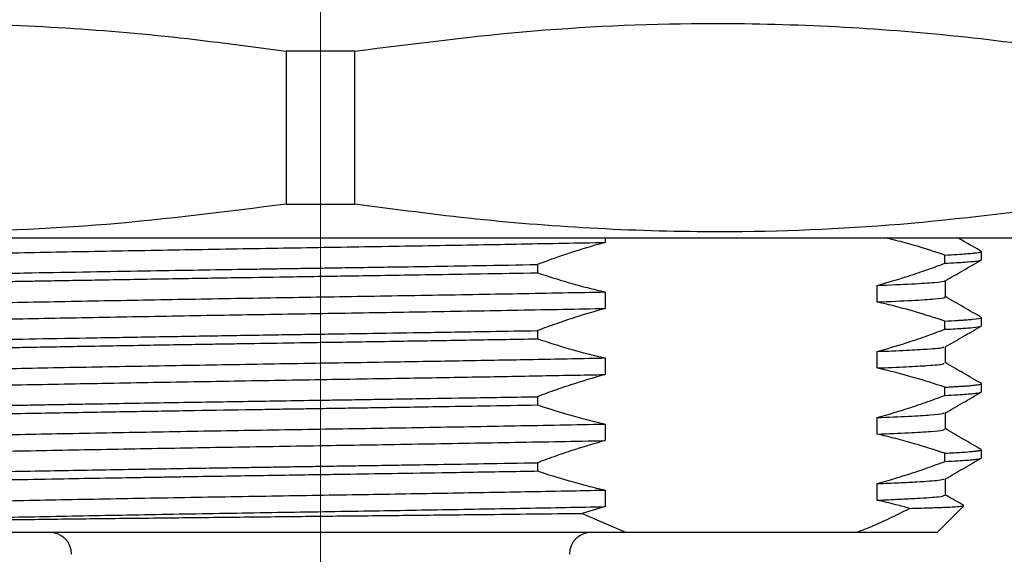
# Paper-space layout 'EXPLODED VIEW' of a CAD drawing. Header units: millimetres. Extents: x 15 to 415, y 5 to 292.
# Tile 5 of 26: x 64 to 86, y 156 to 168. Entities that reach past the tile are written whole.
import ezdxf

# ---------------------------------------------------------------- set-up
doc = ezdxf.new("R2010")
doc.units = ezdxf.units.MM
doc.layers.add('THICCC', color=7, linetype='Continuous', lineweight=35)
doc.styles.add('SLDTEXTSTYLE0', font='TXT', dxfattribs={"width": 0.75})
doc.dimstyles.new('SLDDIMSTYLE5', dxfattribs={"dimtxt": 2.645833, "dimasz": 3.302, "dimexe": 0, "dimexo": 0.0625, "dimgap": 0.661458, "dimtad": 0, "dimtih": 1, "dimtoh": 1, "dimdec": 1, "dimrnd": 1e-09, "dimzin": 12, "dimdsep": 46, "dimtxsty": 'SLDTEXTSTYLE0', "dimsah": 1, "dimcen": 0.09, "dimadec": 0, "dimazin": 3, "dimtfac": 1, "dimtdec": 1, "dimtofl": 0, "dimtmove": 0, "dimatfit": 3, "dimfxl": 1, "dimfrac": 2, "dimtolj": 1, "dimtzin": 12, "dimarcsym": 0})

# ---------------------------------------------------------------- blocks, each defined once
blk = doc.blocks.new('_D_30')
at = {"layer": 'THICCC'}
for p, q in [((80.86, 253.53), (148.483, 253.53)), ((147.483, 253.53), (147.483, 197.077)), ((147.483, 144.88), (147.483, 188.67)), ((76.867, 144.88), (148.483, 144.88))]:
    blk.add_line(p, q, dxfattribs=at)
for points in [[(147.483, 253.53), (146.975, 250.228), (147.991, 250.228)], [(147.483, 144.88), (147.991, 148.182), (146.975, 148.182)]]:
    blk.add_solid(points, dxfattribs=at)
at = {"layer": 'THICCC', "attachment_point": 1, "style": 'SLDTEXTSTYLE0'}
for s, insert, char_height in [('108.6', (118.175, 196.284), 2.6458), ('MAXIMUM - BEST BRIGHTNESS', (127.962, 196.284), 2.64583), ('104.9 MINIMUM - BEST HOMOGENEITY', (116.012, 192.08), 2.64583)]:
    blk.add_mtext(s, dxfattribs=dict(at, insert=insert, char_height=char_height))
blk = doc.blocks.new('SW_CENTERMARKSYMBOL_20')
at = {"color": 0, "linetype": 'Continuous', "lineweight": 18}
blk.add_line((0, -2.5), (0, -69.738), dxfattribs=at)

psp = doc.layouts.new('EXPLODED VIEW')

# ---------------------------------------------------------------- linework, layer by layer
at = {"color": 7, "linetype": 'Continuous', "lineweight": 25}
for p, q in [((71.378, 167.454), (69.821, 167.454)), ((69.821, 167.454), (69.821, 163.981)), ((71.378, 163.981), (71.378, 167.454)), ((69.821, 163.981), (71.378, 163.981)), ((61.85, 163.218), (88.1, 163.218)), ((77.059, 163.218), (77.059, 163.112)), ((85.6, 162.717), (85.6, 162.905)), ((84.769, 162.638), (84.769, 162.825)), ((75.523, 162.609), (75.523, 162.422)), ((84.785, 161.869), (84.785, 162.244)), ((77.059, 161.987), (77.059, 161.612)), ((83.232, 161.76), (83.232, 162.135)), ((84.769, 161.138), (84.769, 161.325)), ((85.6, 161.217), (85.6, 161.405)), ((75.523, 161.109), (75.523, 160.922)), ((84.785, 160.369), (84.785, 160.744)), ((77.059, 160.487), (77.059, 160.112)), ((83.232, 160.26), (83.232, 160.635)), ((84.769, 159.638), (84.769, 159.825)), ((85.6, 159.717), (85.6, 159.905)), ((75.523, 159.609), (75.523, 159.422)), ((83.232, 158.76), (83.232, 159.135)), ((84.785, 158.869), (84.785, 159.244)), ((77.059, 158.987), (77.059, 158.612)), ((85.6, 158.217), (85.6, 158.405)), ((84.769, 158.138), (84.769, 158.325)), ((75.523, 158.109), (75.523, 157.922)), ((84.785, 157.369), (84.785, 157.744)), ((83.232, 157.26), (83.232, 157.635)), ((77.059, 157.487), (77.059, 157.112)), ((77.059, 157.112), (76.541, 156.96)), ((84.6, 156.53), (85.197, 157.127)), ((76.541, 156.96), (77.524, 156.53)), ((56.6, 156.53), (77.524, 156.53)), ((77.524, 156.53), (82.768, 156.53)), ((82.768, 156.53), (84.6, 156.53))]:
    psp.add_line(p, q, dxfattribs=at)
for centre, start, end in [((64.45, 156.03), 0, 90), ((76.75, 156.03), 90, 180)]:
    psp.add_arc(centre, 0.5, start, end, dxfattribs=at)
for points, knots in [([(53.378, 167.454), (54.733, 167.627), (57.443, 167.972), (61.093, 168.121), (64.302, 168.033), (67.068, 167.82), (68.904, 167.576), (69.821, 167.454)], [0, 0, 0, 0, 0.247953, 0.495845, 0.66385, 0.831951, 1, 1, 1, 1]), ([(71.378, 167.454), (72.733, 167.627), (75.443, 167.972), (79.093, 168.121), (82.302, 168.033), (85.068, 167.82), (86.904, 167.576), (87.821, 167.454)], [0, 0, 0, 0, 0.247953, 0.495845, 0.66385, 0.831951, 1, 1, 1, 1]), ([(69.821, 163.981), (68.467, 163.809), (65.757, 163.463), (62.107, 163.314), (58.897, 163.402), (56.132, 163.616), (54.296, 163.86), (53.378, 163.981)], [0, 0, 0, 0, 0.247953, 0.495845, 0.66385, 0.831951, 1, 1, 1, 1]), ([(87.821, 163.981), (86.467, 163.809), (83.757, 163.463), (80.107, 163.314), (76.897, 163.402), (74.132, 163.616), (72.296, 163.86), (71.378, 163.981)], [0, 0, 0, 0, 0.247953, 0.495845, 0.66385, 0.831951, 1, 1, 1, 1]), ([(56.448, 162.625), (56.448, 162.632), (56.45, 162.651), (56.811, 162.682), (57.492, 162.72), (58.486, 162.757), (59.74, 162.792), (61.229, 162.826), (62.933, 162.862), (64.829, 162.899), (66.861, 162.936), (68.959, 162.972), (71.08, 163.006), (73.161, 163.041), (75.185, 163.076), (76.434, 163.1), (77.059, 163.112)], [0, 0, 0, 0, 0.0462613, 0.1200719, 0.1946807, 0.2692353, 0.342887, 0.4152719, 0.4887906, 0.5632934, 0.6379351, 0.711861, 0.7843718, 0.8575592, 0.9286108, 1, 1, 1, 1]), ([(77.059, 163.112), (76.835, 163.047), (76.465, 162.94), (75.953, 162.768), (75.666, 162.662), (75.523, 162.609)], [0, 0, 0, 0, 0.435638, 0.71777, 1, 1, 1, 1]), ([(84.769, 162.825), (84.54, 162.899), (84.171, 163.018), (83.716, 163.144), (83.49, 163.198), (83.406, 163.218)], [0, 0, 0, 0, 0.506221, 0.816375, 1, 1, 1, 1]), ([(85.6, 162.906), (85.464, 162.984), (85.284, 163.088), (85.104, 163.192), (85.059, 163.218)], [0, 0, 0, 0, 0.751345, 1, 1, 1, 1]), ([(84.769, 162.825), (84.864, 162.83), (85.045, 162.84), (85.246, 162.853), (85.391, 162.865), (85.49, 162.876), (85.547, 162.885), (85.58, 162.892), (85.595, 162.899), (85.602, 162.903), (85.6, 162.905), (85.6, 162.905)], [0, 0, 0, 0, 0.181596, 0.347938, 0.499023, 0.634851, 0.755422, 0.836652, 0.917883, 0.999113, 1, 1, 1, 1]), ([(84.769, 162.638), (84.861, 162.643), (85.031, 162.651), (85.233, 162.665), (85.4, 162.678), (85.526, 162.693), (85.596, 162.706), (85.593, 162.714), (85.591, 162.717)], [0, 0, 0, 0, 0.175347, 0.326781, 0.491293, 0.682454, 0.885428, 1, 1, 1, 1]), ([(84.776, 162.239), (84.912, 162.317), (85.183, 162.474), (85.454, 162.63), (85.589, 162.709)], [0, 0, 0, 0, 0.499992, 1, 1, 1, 1]), ([(55.604, 162.156), (55.603, 162.156), (55.595, 162.161), (55.625, 162.169), (55.681, 162.179), (55.766, 162.19), (55.907, 162.203), (56.133, 162.219), (56.449, 162.236), (56.816, 162.252), (57.171, 162.265), (57.458, 162.275), (57.668, 162.282), (57.83, 162.287), (58.027, 162.293), (58.339, 162.302), (58.694, 162.312), (59.011, 162.319), (59.222, 162.325), (59.455, 162.33), (59.709, 162.336), (59.986, 162.342), (60.288, 162.348), (60.638, 162.356), (61.047, 162.364), (61.528, 162.374), (62.067, 162.384), (62.669, 162.396), (63.335, 162.408), (64.233, 162.425), (65.324, 162.444), (66.553, 162.465), (67.671, 162.484), (68.548, 162.498), (69.204, 162.508), (69.666, 162.515), (70.082, 162.522), (70.502, 162.528), (70.977, 162.535), (71.527, 162.544), (72.236, 162.555), (73.133, 162.569), (74.277, 162.588), (75.085, 162.602), (75.523, 162.609)], [0, 0, 0, 0, 0.00432, 0.033014, 0.053928, 0.074992, 0.103673, 0.139971, 0.17652, 0.214306, 0.245225, 0.263909, 0.278729, 0.289685, 0.296777, 0.317787, 0.348801, 0.359501, 0.371018, 0.383351, 0.396502, 0.410469, 0.425254, 0.440855, 0.460477, 0.481976, 0.505351, 0.530601, 0.557727, 0.586729, 0.637007, 0.682273, 0.722526, 0.757765, 0.775652, 0.7919, 0.806511, 0.819484, 0.836105, 0.856422, 0.877485, 0.910845, 0.951684, 1, 1, 1, 1]), ([(83.232, 162.135), (83.451, 162.198), (83.819, 162.304), (84.33, 162.476), (84.623, 162.584), (84.769, 162.638)], [0, 0, 0, 0, 0.425174, 0.712535, 1, 1, 1, 1]), ([(55.62, 161.967), (55.612, 161.969), (55.596, 161.972), (55.613, 161.977), (55.626, 161.981), (55.647, 161.986), (55.675, 161.991), (55.708, 161.995), (55.743, 161.999), (55.782, 162.003), (55.829, 162.008), (55.9, 162.014), (55.993, 162.021), (56.108, 162.029), (56.246, 162.037), (56.42, 162.046), (56.634, 162.056), (56.932, 162.069), (57.314, 162.083), (57.77, 162.098), (58.222, 162.112), (58.655, 162.123), (59.027, 162.133), (59.342, 162.14), (59.614, 162.146), (59.895, 162.153), (60.182, 162.159), (60.42, 162.164), (60.609, 162.168), (60.753, 162.171), (60.919, 162.174), (61.106, 162.178), (61.316, 162.182), (61.549, 162.187), (61.806, 162.192), (62.135, 162.198), (62.624, 162.208), (63.156, 162.218), (63.69, 162.228), (64.135, 162.236), (64.636, 162.245), (65.196, 162.254), (66.094, 162.27), (67.28, 162.29), (68.684, 162.313), (69.821, 162.33), (70.7, 162.344), (71.426, 162.355), (72.211, 162.367), (73.167, 162.383), (74.296, 162.401), (75.096, 162.415), (75.523, 162.422)], [0, 0, 0, 0, 0.010486, 0.021054, 0.031622, 0.04219, 0.052759, 0.063327, 0.073895, 0.080862, 0.091043, 0.104439, 0.12105, 0.136653, 0.154314, 0.174032, 0.195807, 0.21964, 0.25516, 0.287442, 0.316485, 0.34229, 0.364856, 0.379041, 0.393227, 0.407413, 0.421599, 0.435784, 0.441621, 0.448353, 0.455982, 0.464506, 0.473926, 0.484241, 0.495453, 0.50756, 0.526464, 0.557099, 0.57264, 0.590059, 0.609355, 0.630528, 0.653578, 0.709648, 0.759444, 0.802967, 0.829377, 0.851656, 0.879193, 0.911985, 0.952974, 1, 1, 1, 1]), ([(75.523, 162.422), (75.756, 162.347), (76.133, 162.225), (76.646, 162.085), (76.925, 162.019), (77.059, 161.987)], [0, 0, 0, 0, 0.457475, 0.739678, 1, 1, 1, 1]), ([(83.232, 162.135), (83.514, 162.147), (84.075, 162.17), (84.553, 162.204), (84.782, 162.227), (84.767, 162.238), (84.766, 162.239)], [0, 0, 0, 0, 0.326652, 0.651902, 0.972597, 1, 1, 1, 1]), ([(56.451, 161.494), (56.44, 161.501), (56.408, 161.519), (56.71, 161.55), (57.325, 161.587), (58.26, 161.624), (59.463, 161.66), (60.907, 161.694), (62.568, 161.729), (64.428, 161.766), (66.438, 161.803), (68.528, 161.84), (70.646, 161.874), (72.765, 161.909), (74.852, 161.945), (76.269, 161.972), (76.985, 161.985), (77.059, 161.987)], [0, 0, 0, 0, 0.04324, 0.115884, 0.189483, 0.263203, 0.336199, 0.407802, 0.480121, 0.553578, 0.627344, 0.700575, 0.772458, 0.844417, 0.917688, 0.991459, 1, 1, 1, 1]), ([(83.232, 161.76), (83.513, 161.772), (84.074, 161.795), (84.557, 161.829), (84.788, 161.853), (84.765, 161.866), (84.761, 161.869)], [0, 0, 0, 0, 0.3118, 0.622262, 0.928376, 1, 1, 1, 1]), ([(84.769, 161.325), (84.54, 161.399), (84.171, 161.518), (83.658, 161.659), (83.374, 161.726), (83.232, 161.76)], [0, 0, 0, 0, 0.44931, 0.724596, 1, 1, 1, 1]), ([(85.6, 161.406), (85.464, 161.484), (85.194, 161.64), (84.923, 161.797), (84.788, 161.875)], [0, 0, 0, 0, 0.500004, 1, 1, 1, 1]), ([(56.45, 161.125), (56.443, 161.13), (56.419, 161.146), (56.713, 161.175), (57.324, 161.212), (58.261, 161.249), (59.463, 161.285), (60.907, 161.319), (62.568, 161.354), (64.428, 161.391), (66.438, 161.428), (68.528, 161.465), (70.646, 161.499), (72.765, 161.534), (74.852, 161.57), (76.269, 161.597), (76.985, 161.61), (77.059, 161.612)], [0, 0, 0, 0, 0.031329, 0.104878, 0.179393, 0.254031, 0.327935, 0.400429, 0.473649, 0.54802, 0.622705, 0.696847, 0.769626, 0.84248, 0.916663, 0.991352, 1, 1, 1, 1]), ([(77.059, 161.612), (76.835, 161.547), (76.465, 161.44), (75.953, 161.268), (75.666, 161.162), (75.523, 161.109)], [0, 0, 0, 0, 0.435638, 0.71777, 1, 1, 1, 1]), ([(84.769, 161.325), (84.872, 161.331), (85.015, 161.338), (85.16, 161.347), (85.241, 161.353), (85.304, 161.358), (85.353, 161.362), (85.513, 161.377), (85.599, 161.392), (85.599, 161.405), (85.599, 161.406)], [0, 0, 0, 0, 0.194624, 0.272821, 0.342144, 0.402591, 0.454164, 0.496862, 0.948699, 1, 1, 1, 1]), ([(55.601, 160.656), (55.601, 160.656), (55.6, 160.659), (55.609, 160.663), (55.629, 160.669), (55.664, 160.676), (55.704, 160.682), (55.742, 160.687), (55.767, 160.689), (55.796, 160.692), (55.828, 160.696), (55.865, 160.699), (55.895, 160.701), (55.916, 160.703), (55.937, 160.705), (55.982, 160.708), (56.062, 160.714), (56.164, 160.72), (56.285, 160.727), (56.419, 160.734), (56.585, 160.742), (56.786, 160.751), (57.028, 160.76), (57.332, 160.771), (57.692, 160.783), (58.096, 160.795), (58.506, 160.807), (58.914, 160.817), (59.315, 160.827), (59.835, 160.839), (60.491, 160.853), (61.3, 160.869), (62.107, 160.885), (63.047, 160.903), (64.149, 160.923), (65.442, 160.946), (66.547, 160.965), (67.438, 160.98), (68.105, 160.991), (68.784, 161.002), (69.474, 161.013), (70.138, 161.023), (70.907, 161.034), (71.858, 161.049), (73.094, 161.069), (74.348, 161.089), (75.17, 161.103), (75.523, 161.109)], [0, 0, 0, 0, 0.0034199, 0.0177044, 0.031989, 0.0457472, 0.0645972, 0.0703758, 0.0765037, 0.082981, 0.0898075, 0.0969833, 0.1045084, 0.1056729, 0.107909, 0.1155961, 0.1275696, 0.1438294, 0.1570508, 0.1721771, 0.1892084, 0.2081446, 0.2289856, 0.2517314, 0.2799769, 0.3066174, 0.331653, 0.3550835, 0.376909, 0.3971293, 0.4362668, 0.4733887, 0.5084948, 0.5415851, 0.5906744, 0.6397638, 0.6888532, 0.7123834, 0.7361741, 0.7602251, 0.7845366, 0.8091085, 0.8301353, 0.8655325, 0.9091593, 0.961013, 1, 1, 1, 1]), ([(83.232, 160.635), (83.451, 160.698), (83.819, 160.804), (84.33, 160.976), (84.623, 161.084), (84.769, 161.138)], [0, 0, 0, 0, 0.425174, 0.712535, 1, 1, 1, 1]), ([(84.769, 161.138), (84.832, 161.141), (85.039, 161.152), (85.312, 161.17), (85.521, 161.192), (85.611, 161.207), (85.592, 161.216), (85.589, 161.217)], [0, 0, 0, 0, 0.119389, 0.391592, 0.665409, 0.94084, 1, 1, 1, 1]), ([(84.776, 160.739), (84.912, 160.817), (85.183, 160.974), (85.454, 161.13), (85.589, 161.209)], [0, 0, 0, 0, 0.499992, 1, 1, 1, 1]), ([(55.603, 160.467), (55.609, 160.473), (55.621, 160.484), (55.763, 160.504), (56.04, 160.526), (56.493, 160.551), (57.095, 160.576), (57.804, 160.6), (58.748, 160.626), (59.624, 160.647), (60.322, 160.662), (60.543, 160.667), (60.769, 160.671), (60.998, 160.676), (61.232, 160.681), (61.443, 160.685), (61.654, 160.689), (61.89, 160.693), (62.205, 160.699), (62.568, 160.706), (62.973, 160.714), (63.411, 160.722), (63.909, 160.731), (64.469, 160.742), (65.134, 160.753), (65.866, 160.766), (66.628, 160.779), (67.333, 160.791), (67.979, 160.801), (68.561, 160.811), (69.27, 160.822), (70.049, 160.834), (70.896, 160.847), (71.685, 160.859), (72.681, 160.875), (73.991, 160.896), (74.983, 160.913), (75.523, 160.922)], [0, 0, 0, 0, 0.035855, 0.079982, 0.129277, 0.18374, 0.24138, 0.289296, 0.337213, 0.417662, 0.428207, 0.438752, 0.449297, 0.459842, 0.470387, 0.480932, 0.487974, 0.498207, 0.511631, 0.528246, 0.543835, 0.561466, 0.581139, 0.602853, 0.62661, 0.656836, 0.684662, 0.710088, 0.733114, 0.75374, 0.771965, 0.80804, 0.835675, 0.860843, 0.890937, 0.940748, 1, 1, 1, 1]), ([(75.523, 160.922), (75.756, 160.847), (76.133, 160.725), (76.646, 160.585), (76.925, 160.519), (77.059, 160.487)], [0, 0, 0, 0, 0.457475, 0.739678, 1, 1, 1, 1]), ([(83.232, 160.635), (83.464, 160.645), (83.927, 160.663), (84.437, 160.694), (84.738, 160.72), (84.74, 160.735), (84.741, 160.739)], [0, 0, 0, 0, 0.2652565, 0.5299875, 0.8775942, 1, 1, 1, 1]), ([(56.452, 159.994), (56.437, 159.998), (56.385, 160.014), (56.625, 160.042), (57.17, 160.079), (58.047, 160.117), (59.197, 160.153), (60.594, 160.187), (62.212, 160.222), (64.034, 160.259), (66.018, 160.296), (68.098, 160.332), (70.213, 160.367), (72.171, 160.399), (73.949, 160.429), (75.547, 160.458), (76.555, 160.477), (77.059, 160.487)], [0, 0, 0, 0, 0.0285677, 0.1009149, 0.1743823, 0.2481433, 0.3213509, 0.3931995, 0.4651882, 0.5384744, 0.6122433, 0.6856478, 0.7578652, 0.8295273, 0.8859662, 0.9429199, 1, 1, 1, 1]), ([(83.232, 160.26), (83.464, 160.27), (83.926, 160.288), (84.439, 160.319), (84.749, 160.346), (84.747, 160.363), (84.747, 160.369)], [0, 0, 0, 0, 0.2532, 0.505899, 0.837706, 1, 1, 1, 1]), ([(84.769, 159.825), (84.54, 159.899), (84.171, 160.018), (83.658, 160.159), (83.374, 160.226), (83.232, 160.26)], [0, 0, 0, 0, 0.44931, 0.724596, 1, 1, 1, 1]), ([(85.6, 159.906), (85.464, 159.984), (85.194, 160.14), (84.923, 160.297), (84.788, 160.375)], [0, 0, 0, 0, 0.500004, 1, 1, 1, 1]), ([(56.439, 159.625), (56.432, 159.627), (56.391, 159.641), (56.629, 159.668), (57.169, 159.704), (58.047, 159.742), (59.197, 159.778), (60.594, 159.812), (62.212, 159.847), (64.034, 159.884), (66.018, 159.921), (68.098, 159.957), (70.213, 159.992), (72.171, 160.024), (73.949, 160.054), (75.547, 160.083), (76.555, 160.102), (77.059, 160.112)], [0, 0, 0, 0, 0.016475, 0.089723, 0.164105, 0.238784, 0.312903, 0.385646, 0.458531, 0.532729, 0.607417, 0.681735, 0.754851, 0.827405, 0.884547, 0.942209, 1, 1, 1, 1]), ([(77.059, 160.112), (76.835, 160.047), (76.465, 159.94), (75.953, 159.768), (75.666, 159.662), (75.523, 159.609)], [0, 0, 0, 0, 0.435638, 0.71777, 1, 1, 1, 1]), ([(84.769, 159.825), (84.813, 159.827), (84.902, 159.832), (85.021, 159.839), (85.134, 159.846), (85.242, 159.853), (85.345, 159.861), (85.436, 159.87), (85.513, 159.879), (85.569, 159.889), (85.599, 159.898), (85.596, 159.903), (85.596, 159.905)], [0, 0, 0, 0, 0.0824698, 0.1649396, 0.2474095, 0.3403566, 0.4414478, 0.5506829, 0.6680616, 0.7935838, 0.9272492, 1, 1, 1, 1]), ([(55.601, 159.156), (55.601, 159.157), (55.602, 159.16), (55.61, 159.164), (55.624, 159.168), (55.644, 159.173), (55.67, 159.177), (55.71, 159.183), (55.764, 159.189), (55.84, 159.197), (55.919, 159.203), (56.011, 159.21), (56.111, 159.217), (56.233, 159.224), (56.381, 159.232), (56.557, 159.24), (56.945, 159.258), (57.651, 159.283), (58.874, 159.317), (59.934, 159.342), (60.635, 159.356), (60.831, 159.36), (61.029, 159.364), (61.231, 159.368), (61.436, 159.372), (61.643, 159.376), (61.824, 159.38), (62.006, 159.383), (62.219, 159.387), (62.524, 159.393), (62.866, 159.4), (63.23, 159.406), (63.599, 159.413), (64.015, 159.421), (64.481, 159.429), (64.998, 159.438), (65.673, 159.45), (66.472, 159.464), (67.359, 159.479), (68.177, 159.492), (68.922, 159.504), (69.667, 159.515), (70.328, 159.526), (70.938, 159.535), (71.479, 159.543), (72.093, 159.553), (72.963, 159.567), (74.131, 159.586), (75.033, 159.601), (75.523, 159.609)], [0, 0, 0, 0, 0.0071594, 0.0176966, 0.0282339, 0.038771, 0.0493082, 0.0598454, 0.0778347, 0.0914983, 0.108274, 0.1211871, 0.1354834, 0.151163, 0.1682257, 0.1866716, 0.2065006, 0.2790183, 0.3515356, 0.4327383, 0.4418618, 0.4509853, 0.4601088, 0.4692323, 0.4783558, 0.4874793, 0.4966028, 0.5019445, 0.5110112, 0.523803, 0.5403196, 0.5534004, 0.5681366, 0.5845283, 0.6025755, 0.622278, 0.6436358, 0.6785115, 0.7105508, 0.7397535, 0.7661193, 0.7896482, 0.8183526, 0.835788, 0.8537497, 0.8753333, 0.9005387, 0.9460441, 1, 1, 1, 1]), ([(83.232, 159.135), (83.451, 159.198), (83.819, 159.304), (84.33, 159.476), (84.623, 159.584), (84.769, 159.638)], [0, 0, 0, 0, 0.425174, 0.712535, 1, 1, 1, 1]), ([(84.769, 159.638), (84.867, 159.643), (85.056, 159.653), (85.262, 159.667), (85.41, 159.679), (85.508, 159.691), (85.561, 159.7), (85.588, 159.708), (85.599, 159.713), (85.599, 159.716), (85.599, 159.717)], [0, 0, 0, 0, 0.18881, 0.362423, 0.520838, 0.664053, 0.792069, 0.872841, 0.953613, 1, 1, 1, 1]), ([(84.776, 159.239), (84.912, 159.317), (85.183, 159.474), (85.454, 159.63), (85.589, 159.709)], [0, 0, 0, 0, 0.499992, 1, 1, 1, 1]), ([(55.601, 158.967), (55.601, 158.968), (55.6, 158.971), (55.616, 158.979), (55.676, 158.992), (55.792, 159.005), (55.903, 159.014), (55.971, 159.02), (56.049, 159.025), (56.136, 159.031), (56.234, 159.036), (56.417, 159.046), (56.699, 159.06), (57.091, 159.075), (57.432, 159.087), (57.703, 159.096), (57.873, 159.101), (57.982, 159.104), (58.04, 159.106), (58.091, 159.108), (58.134, 159.109), (58.584, 159.122), (59.134, 159.136), (59.793, 159.151), (60.003, 159.155), (60.217, 159.16), (60.435, 159.164), (60.657, 159.169), (60.959, 159.175), (61.423, 159.184), (62.027, 159.196), (62.733, 159.21), (63.498, 159.224), (64.604, 159.244), (65.973, 159.268), (67.497, 159.293), (68.622, 159.311), (69.385, 159.323), (69.842, 159.331), (70.266, 159.337), (70.724, 159.344), (71.237, 159.352), (71.819, 159.361), (72.495, 159.372), (73.326, 159.385), (74.37, 159.402), (75.116, 159.415), (75.523, 159.422)], [0, 0, 0, 0, 0.006456, 0.021317, 0.055637, 0.094737, 0.105769, 0.11713, 0.128819, 0.140836, 0.153181, 0.165854, 0.205282, 0.238677, 0.26604, 0.282603, 0.295772, 0.300089, 0.303862, 0.307093, 0.30978, 0.311925, 0.391807, 0.402278, 0.412749, 0.423219, 0.43369, 0.444161, 0.454631, 0.47573, 0.506947, 0.533382, 0.564313, 0.59974, 0.662973, 0.718008, 0.764841, 0.782404, 0.79846, 0.813007, 0.82691, 0.84654, 0.866933, 0.888088, 0.917866, 0.95517, 1, 1, 1, 1]), ([(75.523, 159.422), (75.756, 159.347), (76.133, 159.225), (76.646, 159.085), (76.925, 159.019), (77.059, 158.987)], [0, 0, 0, 0, 0.457475, 0.739678, 1, 1, 1, 1]), ([(83.232, 159.135), (83.484, 159.145), (83.988, 159.166), (84.465, 159.196), (84.728, 159.221), (84.745, 159.235), (84.75, 159.239)], [0, 0, 0, 0, 0.290647, 0.580463, 0.867206, 1, 1, 1, 1]), ([(56.439, 158.494), (56.429, 158.496), (56.365, 158.51), (56.555, 158.535), (57.028, 158.572), (57.845, 158.609), (58.941, 158.646), (60.29, 158.681), (61.864, 158.715), (63.646, 158.751), (65.602, 158.788), (67.668, 158.825), (69.779, 158.861), (71.901, 158.894), (74.004, 158.93), (75.731, 158.961), (76.719, 158.98), (77.059, 158.987)], [0, 0, 0, 0, 0.013983, 0.086009, 0.159316, 0.233089, 0.306481, 0.37867, 0.450358, 0.523446, 0.597188, 0.670739, 0.743266, 0.81478, 0.887609, 0.961278, 1, 1, 1, 1]), ([(83.232, 158.76), (83.484, 158.77), (83.987, 158.791), (84.467, 158.821), (84.739, 158.848), (84.755, 158.863), (84.761, 158.869)], [0, 0, 0, 0, 0.277444, 0.554096, 0.827814, 1, 1, 1, 1]), ([(85.6, 158.406), (85.464, 158.484), (85.194, 158.64), (84.923, 158.797), (84.788, 158.875)], [0, 0, 0, 0, 0.500004, 1, 1, 1, 1]), ([(84.769, 158.325), (84.54, 158.399), (84.171, 158.518), (83.658, 158.659), (83.374, 158.726), (83.232, 158.76)], [0, 0, 0, 0, 0.44931, 0.724596, 1, 1, 1, 1]), ([(56.416, 158.125), (56.414, 158.125), (56.367, 158.137), (56.561, 158.16), (57.027, 158.197), (57.845, 158.234), (58.941, 158.271), (60.29, 158.306), (61.864, 158.34), (63.646, 158.376), (65.602, 158.413), (67.668, 158.45), (69.779, 158.486), (71.901, 158.519), (74.004, 158.555), (75.731, 158.586), (76.719, 158.605), (77.059, 158.612)], [0, 0, 0, 0, 0.001705, 0.074627, 0.148847, 0.223539, 0.297845, 0.370933, 0.443513, 0.517512, 0.592172, 0.666639, 0.740069, 0.812474, 0.88621, 0.960796, 1, 1, 1, 1]), ([(77.059, 158.612), (76.835, 158.547), (76.465, 158.44), (75.953, 158.268), (75.666, 158.162), (75.523, 158.109)], [0, 0, 0, 0, 0.435638, 0.71777, 1, 1, 1, 1]), ([(84.769, 158.325), (84.906, 158.333), (85.163, 158.346), (85.347, 158.361), (85.435, 158.37), (85.469, 158.374), (85.498, 158.378), (85.522, 158.381), (85.543, 158.385), (85.56, 158.388), (85.59, 158.395), (85.593, 158.4), (85.596, 158.405)], [0, 0, 0, 0, 0.268337, 0.506588, 0.555948, 0.60379, 0.650115, 0.694922, 0.738211, 0.779983, 0.820238, 1, 1, 1, 1]), ([(84.769, 158.138), (84.871, 158.143), (85.063, 158.153), (85.266, 158.167), (85.404, 158.179), (85.487, 158.188), (85.541, 158.196), (85.577, 158.204), (85.598, 158.211), (85.597, 158.215), (85.597, 158.217)], [0, 0, 0, 0, 0.196641, 0.369209, 0.517701, 0.642115, 0.725516, 0.820845, 0.928102, 1, 1, 1, 1]), ([(84.776, 157.739), (84.912, 157.817), (85.183, 157.974), (85.454, 158.13), (85.589, 158.209)], [0, 0, 0, 0, 0.4999918, 1, 1, 1, 1]), ([(55.603, 157.656), (55.604, 157.658), (55.606, 157.665), (55.668, 157.678), (55.778, 157.691), (55.886, 157.701), (55.953, 157.706), (56.029, 157.711), (56.114, 157.717), (56.21, 157.723), (56.395, 157.733), (56.682, 157.746), (57.084, 157.762), (57.431, 157.775), (57.702, 157.783), (57.893, 157.789), (58.024, 157.793), (58.096, 157.795), (58.122, 157.796), (58.132, 157.796), (58.135, 157.796), (58.137, 157.797), (58.138, 157.797), (58.138, 157.797), (58.138, 157.797), (58.138, 157.797), (58.138, 157.797), (58.564, 157.809), (59.115, 157.823), (59.804, 157.838), (60.058, 157.844), (60.318, 157.849), (60.584, 157.855), (60.918, 157.861), (61.401, 157.871), (62.01, 157.883), (62.718, 157.897), (63.485, 157.911), (64.594, 157.931), (65.97, 157.955), (67.502, 157.981), (68.632, 157.999), (69.397, 158.011), (69.855, 158.018), (70.281, 158.025), (70.743, 158.032), (71.261, 158.04), (71.846, 158.049), (72.52, 158.059), (73.345, 158.073), (74.379, 158.09), (75.118, 158.102), (75.523, 158.109)], [0, 0, 0, 0, 0.015684, 0.050388, 0.089789, 0.100887, 0.112308, 0.124051, 0.136117, 0.148504, 0.161215, 0.202273, 0.236722, 0.264561, 0.281102, 0.293923, 0.303025, 0.306497, 0.307655, 0.308093, 0.308272, 0.308348, 0.308381, 0.308395, 0.308401, 0.308404, 0.308405, 0.308406, 0.388909, 0.401572, 0.414234, 0.426897, 0.439559, 0.452222, 0.473689, 0.505208, 0.531806, 0.562872, 0.598404, 0.662176, 0.71762, 0.764733, 0.782377, 0.798489, 0.81307, 0.827243, 0.847033, 0.867597, 0.888937, 0.918321, 0.955342, 1, 1, 1, 1]), ([(83.232, 157.635), (83.455, 157.699), (83.824, 157.806), (84.336, 157.978), (84.625, 158.085), (84.769, 158.138)], [0, 0, 0, 0, 0.4325768, 0.7162386, 1, 1, 1, 1]), ([(56.123, 157.53), (56.177, 157.533), (56.286, 157.539), (56.477, 157.549), (56.689, 157.559), (56.924, 157.568), (57.181, 157.578), (57.458, 157.588), (57.727, 157.597), (57.989, 157.605), (58.252, 157.612), (58.56, 157.621), (58.918, 157.63), (59.33, 157.64), (59.801, 157.651), (60.378, 157.663), (61.093, 157.678), (61.736, 157.69), (62.217, 157.7), (62.487, 157.705), (62.769, 157.71), (63.062, 157.716), (63.366, 157.721), (63.93, 157.732), (64.707, 157.746), (65.645, 157.762), (66.365, 157.774), (66.884, 157.783), (67.223, 157.789), (67.438, 157.792), (67.548, 157.794), (67.585, 157.795), (67.597, 157.795), (67.601, 157.795), (67.602, 157.795), (67.603, 157.795), (67.603, 157.795), (67.604, 157.795), (67.604, 157.795), (67.604, 157.795), (67.893, 157.8), (68.458, 157.809), (69.288, 157.822), (70.047, 157.834), (70.707, 157.844), (71.467, 157.855), (72.452, 157.871), (73.774, 157.892), (74.822, 157.91), (75.423, 157.92), (75.523, 157.922)], [0, 0, 0, 0, 0.0242576, 0.0485152, 0.0727728, 0.0970304, 0.1212881, 0.1455457, 0.1698034, 0.1868212, 0.2060924, 0.2276169, 0.2513946, 0.2774255, 0.3057094, 0.3362463, 0.3763887, 0.4218194, 0.4345948, 0.4477332, 0.4612346, 0.4750989, 0.4893261, 0.5039163, 0.5530499, 0.593844, 0.6262967, 0.6451617, 0.659333, 0.6688103, 0.6720673, 0.6730339, 0.673369, 0.6734989, 0.6735527, 0.6735758, 0.6735858, 0.6735901, 0.673592, 0.6735929, 0.6735936, 0.7095588, 0.7435124, 0.7754542, 0.8022462, 0.8239135, 0.8681642, 0.9225894, 0.9871854, 1, 1, 1, 1]), ([(75.523, 157.922), (75.756, 157.847), (76.133, 157.725), (76.646, 157.585), (76.925, 157.519), (77.059, 157.487)], [0, 0, 0, 0, 0.457475, 0.739678, 1, 1, 1, 1]), ([(83.232, 157.635), (83.404, 157.642), (83.747, 157.656), (84.25, 157.682), (84.655, 157.71), (84.721, 157.73), (84.749, 157.739)], [0, 0, 0, 0, 0.193257, 0.386485, 0.736091, 1, 1, 1, 1]), ([(56.416, 156.994), (56.431, 157.005), (56.462, 157.028), (56.91, 157.064), (57.652, 157.101), (58.696, 157.138), (59.995, 157.174), (61.525, 157.207), (63.266, 157.243), (65.191, 157.281), (67.241, 157.318), (69.345, 157.354), (71.403, 157.386), (73.383, 157.419), (75.277, 157.453), (76.464, 157.475), (77.059, 157.487)], [0, 0, 0, 0, 0.071182, 0.144289, 0.218033, 0.291569, 0.364065, 0.435586, 0.508437, 0.582112, 0.655768, 0.728567, 0.800072, 0.866028, 0.932879, 1, 1, 1, 1]), ([(83.232, 157.26), (83.404, 157.267), (83.747, 157.281), (84.251, 157.307), (84.673, 157.337), (84.74, 157.359), (84.772, 157.369)], [0, 0, 0, 0, 0.184497, 0.368967, 0.702727, 1, 1, 1, 1]), ([(85.196, 157.139), (85.178, 157.149), (85.042, 157.228), (84.906, 157.306), (84.788, 157.375)], [0, 0, 0, 0, 0.129227, 1, 1, 1, 1]), ([(57.505, 156.718), (57.57, 156.721), (57.919, 156.736), (58.697, 156.763), (59.995, 156.799), (61.525, 156.832), (63.266, 156.868), (65.191, 156.906), (67.241, 156.943), (69.345, 156.979), (71.403, 157.011), (73.383, 157.044), (75.277, 157.078), (76.464, 157.1), (77.059, 157.112)], [0, 0, 0, 0, 0.021204, 0.11325, 0.203994, 0.293517, 0.384706, 0.476925, 0.569121, 0.660245, 0.749748, 0.832306, 0.915984, 1, 1, 1, 1]), ([(82.768, 156.53), (82.856, 156.563), (83.261, 156.719), (83.658, 156.917), (83.969, 157.072)], [0, 0, 0, 0, 0.216116, 1, 1, 1, 1]), ([(83.969, 157.072), (83.865, 157.101), (83.62, 157.168), (83.374, 157.227), (83.232, 157.26)], [0, 0, 0, 0, 0.423374, 1, 1, 1, 1]), ([(83.969, 157.072), (84.15, 157.077), (84.483, 157.087), (84.827, 157.1), (85.058, 157.113), (85.184, 157.124), (85.189, 157.131), (85.191, 157.133)], [0, 0, 0, 0, 0.244105, 0.449245, 0.654385, 0.865482, 1, 1, 1, 1]), ([(57.505, 156.718), (57.78, 156.725), (58.332, 156.74), (59.481, 156.761), (60.744, 156.78), (62.071, 156.798), (63.396, 156.815), (64.815, 156.833), (66.314, 156.85), (67.872, 156.867), (69.466, 156.884), (71.076, 156.901), (72.682, 156.917), (74.133, 156.933), (75.423, 156.947), (76.168, 156.956), (76.541, 156.96)], [0, 0, 0, 0, 0.087267, 0.175427, 0.263588, 0.333251, 0.403133, 0.472797, 0.542996, 0.613419, 0.683618, 0.753799, 0.824202, 0.894385, 0.947193, 1, 1, 1, 1])]:
    psp.add_open_spline(points, degree=3, knots=knots, dxfattribs=at)

# ---------------------------------------------------------------- block references
at = {"color": 7, "linetype": 'Continuous', "lineweight": 0}
psp.add_blockref('SW_CENTERMARKSYMBOL_20', (70.6, 209.53), dxfattribs=at)

# ---------------------------------------------------------------- dimensions: what is measured, and where the dimension line sits
at = {"layer": 'THICCC'}
dim = psp.add_linear_dim(base=(147.483, 144.88), p1=(79.86, 253.53), p2=(75.867, 144.88), angle=270, text='<> MAXIMUM - BEST BRIGHTNESS\\P104.9 MINIMUM - BEST HOMOGENEITY\\P', dimstyle='SLDDIMSTYLE5', dxfattribs=at)
dim.commit()
dim.dimension.update_dxf_attribs({"geometry": '_D_30', "text_midpoint": (147.483, 192.874), "dimtype": 160})

doc.saveas('drawing.dxf')
